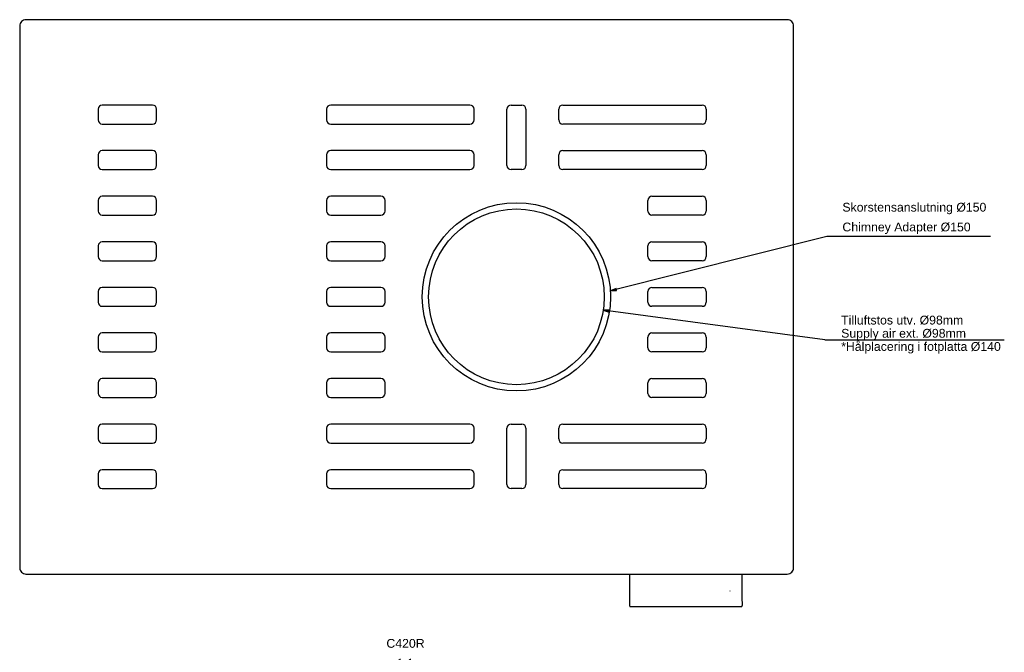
# Model space of a CAD drawing. Header units: millimetres. Extents: x 9 to 794, y -53 to 451.
import ezdxf
from ezdxf.lldxf.tags import DXFTag

# ---------------------------------------------------------------- set-up
doc = ezdxf.new("R2010")
doc.units = ezdxf.units.MM
for name, color, linetype in [('dimension', 7, 'Continuous'), ('DSN1121161', 7, 'Continuous'), ('DSN1145450', 7, 'Continuous'), ('DV1_dimension', 7, 'Continuous')]:
    doc.layers.add(name, color=color, linetype=linetype)
tags = doc.linetypes.add('HIDDEN2', pattern=[4.7625, 3.175, -1.5875]).pattern_tags.tags
tags[6:7] = [DXFTag(74, 4), DXFTag(75, 0), DXFTag(340, '0'), DXFTag(46, 0.0), DXFTag(50, 0.0), DXFTag(44, 0.0), DXFTag(45, 0.0)]
tags[4:5] = [DXFTag(74, 4), DXFTag(75, 0), DXFTag(340, '0'), DXFTag(46, 0.0), DXFTag(50, 0.0), DXFTag(44, 0.0), DXFTag(45, 0.0)]

# ---------------------------------------------------------------- blocks, each defined once
blk = doc.blocks.new('SEANNOT_GROUP2')
at = {"layer": 'dimension', "linetype": 'Continuous'}
blk.add_hatch(color=7, dxfattribs=at).paths.add_polyline_path([(4.97, 23.82), (0, 23.66), (4.75, 22.2)])
at = {"layer": 'dimension', "color": 7, "linetype": 'Continuous'}
for p, q in [((4.97, 23.82), (0, 23.66)), ((4.97, 23.82), (0, 23.66)), ((176.62, 0), (0, 23.66)), ((0, 23.66), (4.75, 22.2)), ((0, 23.66), (4.75, 22.2)), ((4.75, 22.2), (4.97, 23.82)), ((4.75, 22.2), (4.97, 23.82)), ((176.62, 0), (319.55, 0))]:
    blk.add_line(p, q, dxfattribs=at)
at = {"layer": 'dimension', "char_height": 7, "attachment_point": 1}
for s, insert, width in [('{\\fArial|b0||i0||c0|p34;\\C7;\\H7.;\\W1.;Tilluftstos utv. Ø98mm}', (189.57, 19.25), 98.1522), ('{\\fArial|b0||i0||c0|p34;\\C7;\\H7.;\\W1.;Supply air ext. Ø98mm}', (189.57, 8.75), 99.8261), ('{\\fArial|b0||i0||c0|p34;\\C7;\\H7.;\\W1.;*Hålplacering i fotplatta Ø140}', (189.57, -1.75), 127.5218)]:
    blk.add_mtext(s, dxfattribs=dict(at, insert=insert, width=width))
blk = doc.blocks.new('SE')
at = {"layer": 'DSN1121161', "color": 7, "linetype": 'Continuous'}
for p, q in [((611.64, 467.61), (4.96, 467.61)), ((0, 462.65), (0, 30.98)), ((616.6, 30.98), (616.6, 462.65)), ((62.5, 396.31), (62.5, 387.81)), ((105.8, 399.61), (65.8, 399.61)), ((109.1, 387.81), (109.1, 396.31)), ((244.5, 396.31), (244.5, 387.81)), ((358.8, 399.61), (247.8, 399.61)), ((362.1, 387.81), (362.1, 396.31)), ((388.25, 351.5), (388.25, 396.31)), ((391.55, 399.61), (400.05, 399.61)), ((403.35, 396.31), (403.35, 351.5)), ((429.5, 387.81), (429.5, 396.31)), ((432.8, 399.61), (543.8, 399.61)), ((547.1, 396.31), (547.1, 387.81)), ((65.8, 384.51), (105.8, 384.51)), ((247.8, 384.51), (358.8, 384.51)), ((543.8, 384.51), (432.8, 384.51)), ((105.8, 363.3), (65.8, 363.3)), ((358.8, 363.3), (247.8, 363.3)), ((432.8, 363.3), (543.8, 363.3)), ((62.5, 360), (62.5, 351.5)), ((109.1, 351.5), (109.1, 360)), ((244.5, 360), (244.5, 351.5)), ((362.1, 351.5), (362.1, 360)), ((429.5, 351.5), (429.5, 360)), ((547.1, 360), (547.1, 351.5)), ((65.8, 348.2), (105.8, 348.2)), ((247.8, 348.2), (358.8, 348.2)), ((400.05, 348.2), (391.55, 348.2)), ((543.8, 348.2), (432.8, 348.2)), ((62.5, 323.69), (62.5, 315.19)), ((105.8, 326.99), (65.8, 326.99)), ((109.1, 315.19), (109.1, 323.69)), ((244.5, 323.69), (244.5, 315.19)), ((287.8, 326.99), (247.8, 326.99)), ((291.1, 315.19), (291.1, 323.69)), ((500.5, 315.19), (500.5, 323.69)), ((503.8, 326.99), (543.8, 326.99)), ((547.1, 323.69), (547.1, 315.19)), ((65.8, 311.89), (105.8, 311.89)), ((247.8, 311.89), (287.8, 311.89)), ((543.8, 311.89), (503.8, 311.89)), ((105.8, 290.68), (65.8, 290.68)), ((287.8, 290.68), (247.8, 290.68)), ((503.8, 290.68), (543.8, 290.68)), ((62.5, 287.38), (62.5, 278.88)), ((109.1, 278.88), (109.1, 287.38)), ((244.5, 287.38), (244.5, 278.88)), ((291.1, 278.88), (291.1, 287.38)), ((500.5, 278.88), (500.5, 287.38)), ((547.1, 287.38), (547.1, 278.88)), ((65.8, 275.58), (105.8, 275.58)), ((247.8, 275.58), (287.8, 275.58)), ((543.8, 275.58), (503.8, 275.58)), ((62.5, 251.07), (62.5, 242.57)), ((105.8, 254.37), (65.8, 254.37)), ((109.1, 242.57), (109.1, 251.07)), ((244.5, 251.07), (244.5, 242.57)), ((287.8, 254.37), (247.8, 254.37)), ((291.1, 242.57), (291.1, 251.07)), ((500.5, 242.57), (500.5, 251.07)), ((503.8, 254.37), (543.8, 254.37)), ((547.1, 251.07), (547.1, 242.57)), ((65.8, 239.27), (105.8, 239.27)), ((247.8, 239.27), (287.8, 239.27)), ((543.8, 239.27), (503.8, 239.27)), ((62.5, 214.76), (62.5, 206.26)), ((105.8, 218.06), (65.8, 218.06)), ((109.1, 206.26), (109.1, 214.76)), ((244.5, 214.76), (244.5, 206.26)), ((287.8, 218.06), (247.8, 218.06)), ((291.1, 206.26), (291.1, 214.76)), ((500.5, 206.26), (500.5, 214.76)), ((503.8, 218.06), (543.8, 218.06)), ((547.1, 214.76), (547.1, 206.26)), ((65.8, 202.96), (105.8, 202.96)), ((247.8, 202.96), (287.8, 202.96)), ((543.8, 202.96), (503.8, 202.96)), ((105.8, 181.75), (65.8, 181.75)), ((287.8, 181.75), (247.8, 181.75)), ((503.8, 181.75), (543.8, 181.75)), ((62.5, 178.45), (62.5, 169.95)), ((109.1, 169.95), (109.1, 178.45)), ((244.5, 178.45), (244.5, 169.95)), ((291.1, 169.95), (291.1, 178.45)), ((500.5, 169.95), (500.5, 178.45)), ((547.1, 178.45), (547.1, 169.95)), ((65.8, 166.65), (105.8, 166.65)), ((247.8, 166.65), (287.8, 166.65)), ((543.8, 166.65), (503.8, 166.65)), ((62.5, 142.14), (62.5, 133.64)), ((105.8, 145.44), (65.8, 145.44)), ((109.1, 133.64), (109.1, 142.14)), ((244.5, 142.14), (244.5, 133.64)), ((358.8, 145.44), (247.8, 145.44)), ((362.1, 133.64), (362.1, 142.14)), ((388.25, 97.33), (388.25, 142.14)), ((391.55, 145.44), (400.05, 145.44)), ((403.35, 142.14), (403.35, 97.33)), ((429.5, 133.64), (429.5, 142.14)), ((432.8, 145.44), (543.8, 145.44)), ((547.1, 142.14), (547.1, 133.64)), ((65.8, 130.34), (105.8, 130.34)), ((247.8, 130.34), (358.8, 130.34)), ((543.8, 130.34), (432.8, 130.34)), ((62.5, 105.83), (62.5, 97.33)), ((105.8, 109.13), (65.8, 109.13)), ((109.1, 97.33), (109.1, 105.83)), ((244.5, 105.83), (244.5, 97.33)), ((358.8, 109.13), (247.8, 109.13)), ((362.1, 97.33), (362.1, 105.83)), ((429.5, 97.33), (429.5, 105.83)), ((432.8, 109.13), (543.8, 109.13)), ((547.1, 105.83), (547.1, 97.33)), ((65.8, 94.03), (105.8, 94.03)), ((247.8, 94.03), (358.8, 94.03)), ((400.05, 94.03), (391.55, 94.03)), ((543.8, 94.03), (432.8, 94.03)), ((4.96, 26.01), (611.64, 26.01))]:
    blk.add_line(p, q, dxfattribs=at)
for centre, radius, start, end in [((4.94, 462.67), 4.94, 89.75399, 180.27055), ((611.66, 462.67), 4.94, 359.75399, 90.27055), ((65.8, 396.31), 3.3, 90, 180), ((105.8, 396.31), 3.3, 0, 90), ((247.8, 396.31), 3.3, 90, 180), ((358.8, 396.31), 3.3, 0, 90), ((391.55, 396.31), 3.3, 90, 180), ((400.05, 396.31), 3.3, 0, 90), ((432.8, 396.31), 3.3, 90, 180), ((543.8, 396.31), 3.3, 0, 90), ((65.8, 387.81), 3.3, 180, 270), ((105.8, 387.81), 3.3, 270, 0), ((247.8, 387.81), 3.3, 180, 270), ((358.8, 387.81), 3.3, 270, 360), ((432.8, 387.81), 3.3, 180, 270), ((543.8, 387.81), 3.3, 270, 360), ((65.8, 360), 3.3, 90, 180), ((105.8, 360), 3.3, 0, 90), ((247.8, 360), 3.3, 90, 180), ((358.8, 360), 3.3, 0, 90), ((432.8, 360), 3.3, 90, 180), ((543.8, 360), 3.3, 0, 90), ((65.8, 351.5), 3.3, 180, 270), ((105.8, 351.5), 3.3, 270, 0), ((247.8, 351.5), 3.3, 180, 270), ((358.8, 351.5), 3.3, 270, 0), ((391.55, 351.5), 3.3, 180, 270), ((400.05, 351.5), 3.3, 270, 0), ((432.8, 351.5), 3.3, 180, 270), ((543.8, 351.5), 3.3, 270, 0), ((65.8, 323.69), 3.3, 90, 180), ((105.8, 323.69), 3.3, 0, 90), ((247.8, 323.69), 3.3, 90, 180), ((287.8, 323.69), 3.3, 0, 90), ((503.8, 323.69), 3.3, 90, 180), ((543.8, 323.69), 3.3, 0, 90), ((65.8, 315.19), 3.3, 180, 270), ((105.8, 315.19), 3.3, 270, 360), ((247.8, 315.19), 3.3, 180, 270), ((287.8, 315.19), 3.3, 270, 0), ((503.8, 315.19), 3.3, 180, 270), ((543.8, 315.19), 3.3, 270, 360), ((65.8, 287.38), 3.3, 90, 180), ((105.8, 287.38), 3.3, 0, 90), ((247.8, 287.38), 3.3, 90, 180), ((287.8, 287.38), 3.3, 0, 90), ((503.8, 287.38), 3.3, 90, 180), ((543.8, 287.38), 3.3, 0, 90), ((65.8, 278.88), 3.3, 180, 270), ((105.8, 278.88), 3.3, 270, 0), ((247.8, 278.88), 3.3, 180, 270), ((287.8, 278.88), 3.3, 270, 0), ((503.8, 278.88), 3.3, 180, 270), ((543.8, 278.88), 3.3, 270, 0), ((65.8, 251.07), 3.3, 90, 180), ((105.8, 251.07), 3.3, 0, 90), ((247.8, 251.07), 3.3, 90, 180), ((287.8, 251.07), 3.3, 0, 90), ((503.8, 251.07), 3.3, 90, 180), ((543.8, 251.07), 3.3, 0, 90), ((65.8, 242.57), 3.3, 180, 270), ((105.8, 242.57), 3.3, 270, 0), ((247.8, 242.57), 3.3, 180, 270), ((287.8, 242.57), 3.3, 270, 0), ((503.8, 242.57), 3.3, 180, 270), ((543.8, 242.57), 3.3, 270, 0), ((65.8, 214.76), 3.3, 90, 180), ((105.8, 214.76), 3.3, 0, 90), ((247.8, 214.76), 3.3, 90, 180), ((287.8, 214.76), 3.3, 0, 90), ((503.8, 214.76), 3.3, 90, 180), ((543.8, 214.76), 3.3, 0, 90), ((65.8, 206.26), 3.3, 180, 270), ((105.8, 206.26), 3.3, 270, 0), ((247.8, 206.26), 3.3, 180, 270), ((287.8, 206.26), 3.3, 270, 0), ((503.8, 206.26), 3.3, 180, 270), ((543.8, 206.26), 3.3, 270, 0), ((65.8, 178.45), 3.3, 90, 180), ((105.8, 178.45), 3.3, 0, 90), ((247.8, 178.45), 3.3, 90, 180), ((287.8, 178.45), 3.3, 0, 90), ((503.8, 178.45), 3.3, 90, 180), ((543.8, 178.45), 3.3, 0, 90), ((65.8, 169.95), 3.3, 180, 270), ((105.8, 169.95), 3.3, 270, 0), ((247.8, 169.95), 3.3, 180, 270), ((287.8, 169.95), 3.3, 270, 0), ((503.8, 169.95), 3.3, 180, 270), ((543.8, 169.95), 3.3, 270, 0), ((65.8, 142.14), 3.3, 90, 180), ((105.8, 142.14), 3.3, 0, 90), ((247.8, 142.14), 3.3, 90, 180), ((358.8, 142.14), 3.3, 0, 90), ((391.55, 142.14), 3.3, 90, 180), ((400.05, 142.14), 3.3, 0, 90), ((432.8, 142.14), 3.3, 90, 180), ((543.8, 142.14), 3.3, 0, 90), ((65.8, 133.64), 3.3, 180, 270), ((105.8, 133.64), 3.3, 270, 0), ((247.8, 133.64), 3.3, 180, 270), ((358.8, 133.64), 3.3, 270, 0), ((432.8, 133.64), 3.3, 180, 270), ((543.8, 133.64), 3.3, 270, 0), ((65.8, 105.83), 3.3, 90, 180), ((105.8, 105.83), 3.3, 0, 90), ((247.8, 105.83), 3.3, 90, 180), ((358.8, 105.83), 3.3, 0, 90), ((432.8, 105.83), 3.3, 90, 180), ((543.8, 105.83), 3.3, 0, 90), ((65.8, 97.33), 3.3, 180, 270), ((105.8, 97.33), 3.3, 270, 0), ((247.8, 97.33), 3.3, 180, 270), ((358.8, 97.33), 3.3, 270, 0), ((391.55, 97.33), 3.3, 180, 270), ((400.05, 97.33), 3.3, 270, 0), ((432.8, 97.33), 3.3, 180, 270), ((543.8, 97.33), 3.3, 270, 0), ((4.94, 30.96), 4.94, 179.75399, 270.27055), ((611.66, 30.96), 4.94, 269.75399, 0.27055)]:
    blk.add_arc(centre, radius, start, end, dxfattribs=at)
at = {"layer": 'DSN1145450', "color": 7, "linetype": 'Continuous'}
for p, q in [((485.83, 26.01), (485.83, 5.81)), ((575.77, 5.81), (575.77, 26.01)), ((566.05, 12.61), (566.03, 12.61)), ((566.2, 12.57), (566.05, 12.61)), ((485.83, 5.78), (485.79, 2.89)), ((485.79, 2.24), (485.79, 2.24)), ((485.79, 2.24), (485.79, 2.02)), ((485.79, 2.02), (485.79, 2.02)), ((486.81, 0.02), (574.79, 0.02)), ((575.81, 2.89), (575.77, 5.78)), ((575.81, 2.24), (575.81, 2.24)), ((575.81, 2.02), (575.81, 2.24)), ((575.81, 2.02), (575.81, 2.02))]:
    blk.add_line(p, q, dxfattribs=at)
for centre, major_axis, ratio, start_param, end_param in [((565.89, 12.64), (0.146, -0.034), 0.009642, 4.712386, 6.257004), ((486.79, 2.87), (1, -0.012), 0.422592, 3.141593, 3.170479), ((485.83, 2.24), (0, 1.5), 0.026186, 1.134464, 1.570796), ((486.81, 1.02), (-0.707, 0.707), 0.999315, 0.785741, 2.355852), ((574.79, 1.02), (-0.707, -0.707), 0.999315, 0.785741, 2.355852), ((574.81, 2.87), (-1, -0.012), 0.422592, 3.112706, 3.141593), ((575.77, 2.24), (0, 1.5), 0.026186, 4.712389, 5.148721)]:
    blk.add_ellipse(centre, major_axis=major_axis, ratio=ratio, start_param=start_param, end_param=end_param, dxfattribs=at)
for points, knots in [([(485.79, 2.02), (485.79, 1.92), (485.79, 1.7), (485.79, 1.36), (485.8, 1.11), (485.81, 0.98), (485.82, 0.86), (485.85, 0.72), (485.95, 0.49), (486.16, 0.23), (486.49, 0.06), (486.76, 0), (486.88, 0.03), (486.89, 0.03)], [0, 0, 0, 0, 0.098984, 0.230147, 0.367178, 0.463001, 0.502405, 0.546475, 0.619337, 0.748447, 0.871407, 0.991705, 1, 1, 1, 1]), ([(575.05, 0.06), (575.16, 0.1), (575.32, 0.16), (575.53, 0.34), (575.66, 0.52), (575.73, 0.68), (575.77, 0.82), (575.78, 0.9), (575.79, 0.98), (575.8, 1.1), (575.81, 1.31), (575.81, 1.68), (575.81, 1.9), (575.81, 2.02)], [0, 0, 0, 0, 0.112775, 0.210384, 0.293144, 0.362165, 0.415926, 0.452499, 0.488056, 0.553527, 0.728998, 0.875675, 1, 1, 1, 1])]:
    blk.add_open_spline(points, degree=3, knots=knots, dxfattribs=at)
at = {"layer": 'DV1_dimension', "color": 7, "linetype": 'Continuous'}
blk.add_circle((395.8, 246.82), 75, dxfattribs=at)
at = {"layer": 'DV1_dimension', "color": 7, "linetype": 'HIDDEN2'}
blk.add_circle((395.8, 246.82), 70, dxfattribs=at)

msp = doc.modelspace()

# ---------------------------------------------------------------- hatches: boundary and pattern name
at = {"layer": 'dimension', "linetype": 'Continuous'}
msp.add_hatch(color=7, dxfattribs=at).paths.add_polyline_path([(484.43, 237.39), (479.88, 235.4), (484.83, 235.8)])

# ---------------------------------------------------------------- linework, layer by layer
at = {"layer": 'dimension', "color": 7, "linetype": 'Continuous'}
for p, q in [((652.33, 278.77), (479.88, 235.4)), ((782.71, 278.8), (652.33, 278.8)), ((484.43, 237.39), (479.88, 235.4)), ((479.88, 235.4), (484.83, 235.8)), ((484.83, 235.8), (484.43, 237.39))]:
    msp.add_line(p, q, dxfattribs=at)

# ---------------------------------------------------------------- block references
at = {"layer": 'dimension', "color": 7}
for name, p in [('SE', (9.22, -16.15)), ('SEANNOT_GROUP2', (474.21, 196.39))]:
    msp.add_blockref(name, p, dxfattribs=at)

# ---------------------------------------------------------------- texts
at = {"layer": 'dimension', "insert": (664.76, 305.58), "char_height": 7, "width": 122.2445, "attachment_point": 1}
msp.add_mtext('{\\fArial|b0||i0||c0|p34;\\C7;\\H7.;\\W1.;\\pxsm1.35;Skorstensanslutning Ø150\\P}{\\fArial|b0||i0||c0|p34;\\C7;\\H7.;\\W1.;\\pxsm1.35;Chimney Adapter Ø150}', dxfattribs=at)
at = {"layer": 'dimension', "insert": (301.43, -41.88), "char_height": 7, "width": 30.4348, "attachment_point": 1, "line_spacing_factor": 0.3}
msp.add_mtext('{\\fArial|b0||i0||c0|p34;\\C7;\\H7.;\\W1.;\\pxsm1.35;C420R\\P}{\\fArial|b0||i0||c0|p34;\\C7;\\H7.;\\W1.;\\pxsm1.35;   1:1}', dxfattribs=at)

doc.saveas('drawing.dxf')
